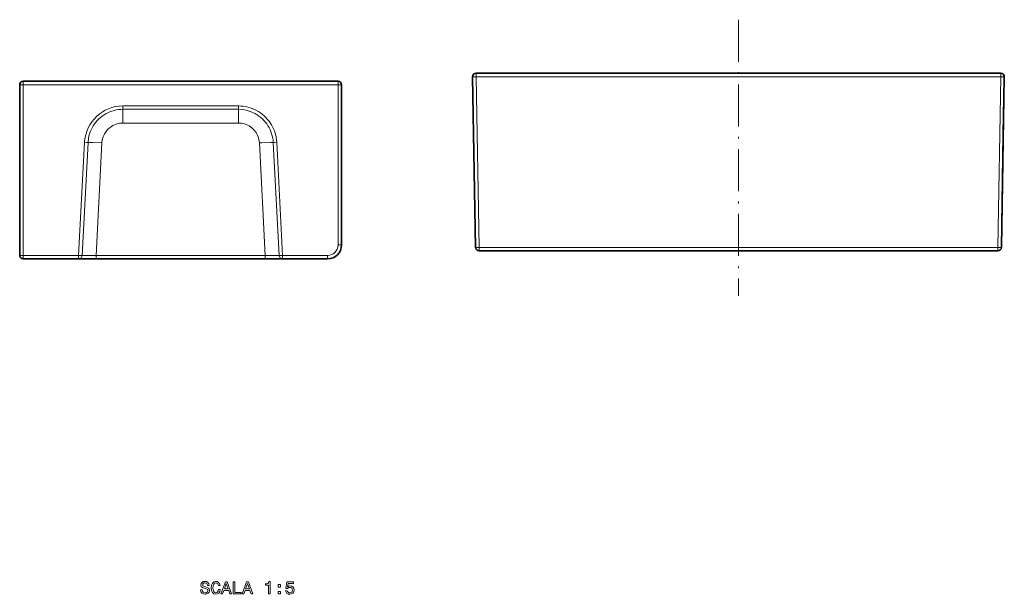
# Model space of a CAD drawing. Extents: x 54 to 550, y 107 to 328.
# Tile 2 of 2: x 269 to 550, y 164 to 328. Entities that reach past the tile are written whole.
import ezdxf

# ---------------------------------------------------------------- set-up
doc = ezdxf.new("R2010")
doc.units = 0
doc.linetypes.add('DASHDOT', pattern=[18.5, 12, -3, 0.5, -3])

msp = doc.modelspace()

# ---------------------------------------------------------------- linework, layer by layer
at = {"color": 7, "linetype": 'DASHDOT', "lineweight": 13}
msp.add_line((474.02, 328.01), (474.02, 249.06), dxfattribs=at)
at = {"color": 7, "lineweight": 35}
for p, q in [((549, 312.72), (399.03, 312.72)), ((359.56, 310.43), (269.56, 310.43)), ((398.89, 262.9), (398.03, 311.7)), ((549.15, 262.9), (550, 311.7)), ((268.56, 260.63), (268.56, 309.43)), ((360.56, 263.63), (360.56, 309.43)), ((360.56, 296.35), (360.56, 263.63)), ((360.56, 296.35), (360.56, 263.63)), ((360.56, 296.35), (360.56, 263.63)), ((360.56, 296.35), (360.56, 263.63)), ((360.56, 263.63), (360.56, 296.35)), ((360.56, 263.63), (360.56, 296.35)), ((360.56, 263.63), (360.56, 296.35)), ((360.56, 263.63), (360.56, 296.35)), ((549.15, 262.9), (549.71, 295.26)), ((474.02, 261.92), (399.89, 261.92)), ((548.15, 261.92), (474.02, 261.92)), ((338.75, 259.63), (290.37, 259.63))]:
    msp.add_line(p, q, dxfattribs=at)
at = {"color": 7, "lineweight": 13, "ltscale": 0.025}
for p, q in [((399.03, 312.72), (399.03, 311.72)), ((549, 311.72), (549, 312.72)), ((399.89, 262.92), (399.89, 261.92)), ((548.15, 262.92), (548.15, 261.92))]:
    msp.add_line(p, q, dxfattribs=at)
at = {"color": 7, "lineweight": 13, "ltscale": 0.025436}
for p, q in [((269.56, 310.43), (269.56, 309.41)), ((359.56, 310.43), (359.56, 309.41))]:
    msp.add_line(p, q, dxfattribs=at)
at = {"color": 7, "lineweight": 13, "ltscale": 0.0222}
for p, q in [((398.92, 311.72), (398.03, 311.7)), ((549.11, 311.72), (550, 311.7))]:
    msp.add_line(p, q, dxfattribs=at)
at = {"color": 7, "lineweight": 13, "ltscale": 0.0028}
msp.add_line((399.03, 311.72), (398.92, 311.72), dxfattribs=at)
at = {"color": 7, "lineweight": 13}
for p, q in [((474.02, 311.72), (399.03, 311.72)), ((399.89, 262.92), (399.03, 311.72)), ((474.02, 311.72), (549, 311.72)), ((548.15, 262.92), (549, 311.72)), ((269.56, 309.41), (314.56, 309.41)), ((269.56, 260.61), (269.56, 309.41)), ((359.56, 309.41), (314.56, 309.41)), ((359.56, 263.61), (359.56, 309.41)), ((298.05, 302.39), (331.07, 302.39)), ((298.05, 298.48), (331.07, 298.48)), ((287.1, 292.97), (285.4, 260.61)), ((286.39, 260.57), (288.09, 292.94)), ((292.06, 292.79), (290.37, 260.61)), ((337.06, 292.79), (338.75, 260.61)), ((342.72, 260.57), (341.03, 292.94)), ((343.71, 260.61), (342.02, 292.97)), ((474.02, 262.92), (399.89, 262.92)), ((474.02, 262.92), (548.15, 262.92)), ((338.75, 260.61), (290.37, 260.61))]:
    msp.add_line(p, q, dxfattribs=at)
at = {"color": 7, "lineweight": 13, "ltscale": 0.002799}
msp.add_line((549, 311.72), (549.11, 311.72), dxfattribs=at)
at = {"color": 7, "lineweight": 35, "ltscale": 0.259752}
msp.add_line((549.89, 305.65), (549.71, 295.26), dxfattribs=at)
at = {"color": 7, "lineweight": 13, "ltscale": 0.412759}
for p, q in [((298.05, 303.36), (314.56, 303.36)), ((314.56, 303.36), (331.07, 303.36))]:
    msp.add_line(p, q, dxfattribs=at)
at = {"color": 7, "lineweight": 13, "ltscale": 0.024431}
for p, q in [((298.05, 302.39), (298.05, 303.36)), ((331.07, 302.39), (331.07, 303.36))]:
    msp.add_line(p, q, dxfattribs=at)
at = {"color": 7, "lineweight": 13, "ltscale": 0.097726}
for p, q in [((298.05, 298.48), (298.05, 302.39)), ((331.07, 298.48), (331.07, 302.39))]:
    msp.add_line(p, q, dxfattribs=at)
at = {"color": 7, "lineweight": 35, "ltscale": 0.116859}
for p, q in [((360.56, 301.03), (360.56, 296.35)), ((360.56, 301.03), (360.56, 296.35)), ((360.56, 301.03), (360.56, 296.35)), ((360.56, 301.03), (360.56, 296.35)), ((360.56, 296.35), (360.56, 301.03)), ((360.56, 296.35), (360.56, 301.03)), ((360.56, 296.35), (360.56, 301.03)), ((360.56, 296.35), (360.56, 301.03))]:
    msp.add_line(p, q, dxfattribs=at)
at = {"color": 7, "lineweight": 13, "ltscale": 0.024843}
msp.add_line((399.89, 262.92), (398.89, 262.9), dxfattribs=at)
at = {"color": 7, "lineweight": 13, "ltscale": 0.000157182}
for p, q in [((398.89, 262.9), (398.89, 262.9)), ((549.14, 262.9), (549.15, 262.9))]:
    msp.add_line(p, q, dxfattribs=at)
at = {"color": 7, "lineweight": 13, "ltscale": 0.024842}
msp.add_line((548.15, 262.92), (549.14, 262.9), dxfattribs=at)
at = {"color": 7, "lineweight": 13, "ltscale": 0.396112}
msp.add_line((269.56, 260.61), (285.4, 260.61), dxfattribs=at)
at = {"color": 7, "lineweight": 13, "ltscale": 0.024564}
for p, q in [((269.56, 260.61), (269.56, 259.63)), ((285.4, 260.61), (285.4, 259.63)), ((290.37, 260.61), (290.37, 259.63)), ((338.75, 260.61), (338.75, 259.63)), ((343.71, 259.63), (343.71, 260.61)), ((356.56, 259.63), (356.56, 260.61))]:
    msp.add_line(p, q, dxfattribs=at)
at = {"color": 7, "lineweight": 35, "ltscale": 0.396112}
msp.add_line((285.4, 259.63), (269.56, 259.63), dxfattribs=at)
at = {"color": 7, "lineweight": 35, "ltscale": 0.124166}
msp.add_line((285.4, 259.63), (290.37, 259.63), dxfattribs=at)
at = {"color": 7, "lineweight": 35, "ltscale": 0.124167}
msp.add_line((338.75, 259.63), (343.71, 259.63), dxfattribs=at)
at = {"color": 7, "lineweight": 13, "ltscale": 0.321111}
msp.add_line((343.71, 260.61), (356.56, 260.61), dxfattribs=at)
at = {"color": 7, "lineweight": 35, "ltscale": 0.321111}
msp.add_line((343.71, 259.63), (356.56, 259.63), dxfattribs=at)
at = {"color": 7, "lineweight": 13, "ltscale": 6.17981e-05}
msp.add_line((356.56, 259.63), (356.56, 259.63), dxfattribs=at)
at = {"color": 7, "lineweight": 13, "ltscale": 6.63757e-05}
msp.add_line((356.56, 259.63), (356.56, 259.63), dxfattribs=at)
msp.add_line((356.56, 259.63), (356.56, 259.63), dxfattribs=at)
msp.add_line((356.56, 259.63), (356.56, 259.63), dxfattribs=at)
msp.add_line((356.56, 259.63), (356.56, 259.63), dxfattribs=at)
msp.add_line((356.56, 259.63), (356.56, 259.63), dxfattribs=at)
msp.add_line((356.56, 259.63), (356.56, 259.63), dxfattribs=at)
msp.add_line((356.56, 259.63), (356.56, 259.63), dxfattribs=at)
at = {"color": 7, "lineweight": 13}
for points in [[(268.56, 309.43), (268.56, 309.43), (268.56, 309.43), (268.56, 309.43), (268.56, 309.43), (268.56, 309.43), (268.58, 309.43), (268.63, 309.42), (268.85, 309.42), (269.56, 309.41)], [(359.56, 309.41), (360.26, 309.42), (360.48, 309.42), (360.56, 309.43)], [(298.05, 302.39), (297.42, 302.37), (296.79, 302.31), (296.16, 302.21), (295.55, 302.07), (294.94, 301.89), (294.34, 301.67), (293.77, 301.42), (293.2, 301.13), (292.66, 300.81), (292.14, 300.45), (291.64, 300.06), (291.17, 299.64), (290.73, 299.19), (290.31, 298.71), (289.93, 298.21), (289.58, 297.68), (289.26, 297.13), (288.98, 296.57), (288.74, 295.99), (288.53, 295.39), (288.36, 294.78), (288.23, 294.16), (288.09, 292.94)], [(342.02, 292.97), (341.96, 293.63), (341.87, 294.29), (341.73, 294.94), (341.56, 295.58), (341.35, 296.21), (341.1, 296.82), (340.82, 297.42), (340.49, 298), (340.14, 298.56), (339.75, 299.1), (339.33, 299.61), (338.88, 300.09), (338.4, 300.55), (337.89, 300.98), (337.36, 301.38), (336.81, 301.74), (336.23, 302.07), (335.64, 302.36), (335.03, 302.62), (334.4, 302.84), (333.77, 303.03), (333.12, 303.17), (332.47, 303.27), (331.81, 303.34), (331.07, 303.36)], [(341.03, 292.94), (340.97, 293.57), (340.88, 294.19), (340.75, 294.81), (340.58, 295.42), (340.37, 296.02), (340.12, 296.6), (339.84, 297.16), (339.52, 297.71), (339.17, 298.23), (338.78, 298.73), (338.37, 299.21), (337.92, 299.66), (337.45, 300.08), (336.95, 300.47), (336.43, 300.82), (335.88, 301.15), (335.32, 301.43), (334.74, 301.68), (334.15, 301.9), (333.54, 302.07), (332.92, 302.21), (332.3, 302.31), (331.07, 302.39)], [(298.05, 298.48), (297.56, 298.46), (297.07, 298.4), (296.59, 298.3), (296.12, 298.16), (295.66, 297.98), (295.22, 297.77), (294.8, 297.52), (294.4, 297.24), (294.02, 296.92), (293.67, 296.58), (293.35, 296.21), (293.06, 295.81), (292.8, 295.39), (292.58, 294.95), (292.4, 294.5), (292.25, 294.03), (292.14, 293.55), (292.08, 293.07), (292.06, 292.79)], [(337.06, 292.79), (337.01, 293.28), (336.93, 293.76), (336.8, 294.24), (336.64, 294.7), (336.44, 295.15), (336.2, 295.58), (335.93, 295.99), (335.63, 296.37), (335.3, 296.73), (334.94, 297.06), (334.55, 297.36), (334.14, 297.63), (333.71, 297.87), (333.26, 298.06), (332.79, 298.22), (332.32, 298.34), (331.83, 298.43), (331.35, 298.47), (331.07, 298.48)], [(287.1, 292.97), (287.76, 292.94), (288.09, 292.94)], [(292.06, 292.79), (289.41, 292.91), (288.09, 292.94)], [(341.03, 292.94), (340.22, 292.93), (337.8, 292.83), (337.06, 292.79)], [(341.03, 292.94), (341.35, 292.94), (342.02, 292.97)], [(359.56, 263.61), (360.26, 263.62), (360.48, 263.62), (360.56, 263.63)], [(268.56, 260.63), (268.56, 260.63), (268.56, 260.63), (268.56, 260.63), (268.56, 260.63), (268.56, 260.63), (268.58, 260.63), (268.63, 260.62), (268.85, 260.62), (269.56, 260.61)], [(285.4, 260.61), (286.06, 260.58), (286.39, 260.57)], [(285.4, 259.63), (285.6, 259.65), (285.79, 259.71), (285.97, 259.81), (286.12, 259.94), (286.24, 260.1), (286.33, 260.28), (286.39, 260.57)], [(286.39, 260.57), (286.56, 260.57), (287.26, 260.58), (290.37, 260.61)], [(338.75, 260.61), (341.56, 260.58), (342.43, 260.57), (342.72, 260.57)], [(342.72, 260.57), (343.05, 260.58), (343.71, 260.61)], [(342.72, 260.57), (342.75, 260.38), (342.82, 260.19), (342.93, 260.01), (343.07, 259.87), (343.23, 259.75), (343.42, 259.67), (343.71, 259.63)]]:
    msp.add_lwpolyline(points, dxfattribs=at)
for points in [[(320.74, 165.02), (320.28, 165.02), (320.38, 164.48), (320.63, 164.09), (321.02, 163.85), (321.54, 163.77), (322.06, 163.85), (322.45, 164.07), (322.7, 164.42), (322.79, 164.88), (322.71, 165.29), (322.5, 165.56), (322.16, 165.73), (321.7, 165.86), (321.31, 165.96), (321.05, 166.07), (320.9, 166.23), (320.86, 166.48), (320.9, 166.71), (321.03, 166.88), (321.24, 167), (321.51, 167.04), (321.8, 166.99), (322.02, 166.85), (322.16, 166.63), (322.24, 166.32), (322.69, 166.32), (322.69, 166.33), (322.61, 166.8), (322.38, 167.16), (322, 167.38), (321.5, 167.45), (321.04, 167.38), (320.69, 167.17), (320.46, 166.84), (320.38, 166.41), (320.45, 166.04), (320.64, 165.78), (320.94, 165.61), (321.36, 165.48), (321.77, 165.36), (322.07, 165.25), (322.26, 165.09), (322.33, 164.83), (322.27, 164.56), (322.11, 164.36), (321.87, 164.23), (321.56, 164.19), (321.22, 164.25), (320.96, 164.41), (320.79, 164.67)], [(325.39, 165.16), (325.29, 164.74), (325.12, 164.44), (324.89, 164.25), (324.62, 164.19), (324.29, 164.28), (324.03, 164.55), (323.86, 165), (323.8, 165.61), (323.86, 166.22), (324.03, 166.67), (324.28, 166.94), (324.62, 167.04), (324.86, 166.99), (325.06, 166.85), (325.23, 166.62), (325.34, 166.31), (325.82, 166.31), (325.66, 166.79), (325.4, 167.15), (325.04, 167.38), (324.62, 167.46), (324.08, 167.33), (323.67, 166.98), (323.41, 166.4), (323.32, 165.61), (323.41, 164.83), (323.67, 164.25), (324.08, 163.89), (324.62, 163.77), (325.08, 163.86), (325.46, 164.13), (325.73, 164.57), (325.87, 165.16)], [(326.07, 163.86), (326.54, 163.86), (326.91, 164.89), (328.3, 164.89), (328.67, 163.86), (329.14, 163.86), (327.86, 167.37), (327.35, 167.37)], [(327.07, 165.32), (327.61, 166.86), (328.15, 165.32)], [(329.62, 163.86), (331.87, 163.86), (331.87, 164.29), (330.08, 164.29), (330.08, 167.36), (329.62, 167.36)], [(332.14, 163.86), (332.61, 163.86), (332.98, 164.89), (334.37, 164.89), (334.74, 163.86), (335.22, 163.86), (333.94, 167.37), (333.42, 167.37)], [(333.14, 165.32), (333.68, 166.86), (334.22, 165.32)], [(339.66, 163.86), (340.12, 163.86), (340.12, 167.39), (339.78, 167.39), (339.68, 167.08), (339.5, 166.87), (339.23, 166.75), (338.84, 166.71), (338.84, 166.35), (339.66, 166.35)], [(342.44, 165.82), (343.13, 165.82), (343.13, 166.57), (342.44, 166.57)], [(344.57, 164.78), (344.68, 164.36), (344.93, 164.04), (345.29, 163.84), (345.76, 163.76), (346.27, 163.85), (346.66, 164.1), (346.92, 164.49), (347.01, 165), (346.93, 165.47), (346.68, 165.83), (346.31, 166.07), (345.82, 166.16), (345.44, 166.1), (345.15, 165.93), (345.29, 166.87), (346.82, 166.87), (346.82, 167.29), (344.95, 167.29), (344.67, 165.43), (345.08, 165.43), (345.37, 165.67), (345.74, 165.75), (346.06, 165.7), (346.31, 165.54), (346.47, 165.29), (346.52, 164.97), (346.47, 164.65), (346.31, 164.41), (346.06, 164.25), (345.74, 164.2), (345.47, 164.23), (345.27, 164.35), (345.12, 164.53), (345.04, 164.78)], [(342.44, 163.86), (343.13, 163.86), (343.13, 164.61), (342.44, 164.61)]]:
    msp.add_lwpolyline(points, close=True, dxfattribs=at)
at = {"color": 7, "lineweight": 35}
for centre, radius, start, end in [((399.03, 311.72), 1, 90, 181), ((549, 311.72), 1, 359, 90), ((269.56, 309.43), 1, 90, 180), ((359.56, 309.43), 1, 0, 90), ((356.56, 263.63), 4, 270, 0), ((399.89, 262.92), 1, 181, 270), ((548.15, 262.92), 1, 270, 359), ((269.56, 260.63), 1, 180, 270)]:
    msp.add_arc(centre, radius, start, end, dxfattribs=at)
at = {"color": 7, "lineweight": 13}
for centre, radius, start, end in [((298.05, 292.4), 10.96, 89.9956, 176.994), ((356.56, 263.61), 3, 270.0004, 359.9998)]:
    msp.add_arc(centre, radius, start, end, dxfattribs=at)
msp.add_ellipse((548.15, 262.92), major_axis=(1, -0.017), ratio=0.052336, start_param=6.27624, end_param=6.283185, dxfattribs=at)

doc.saveas('drawing.dxf')
